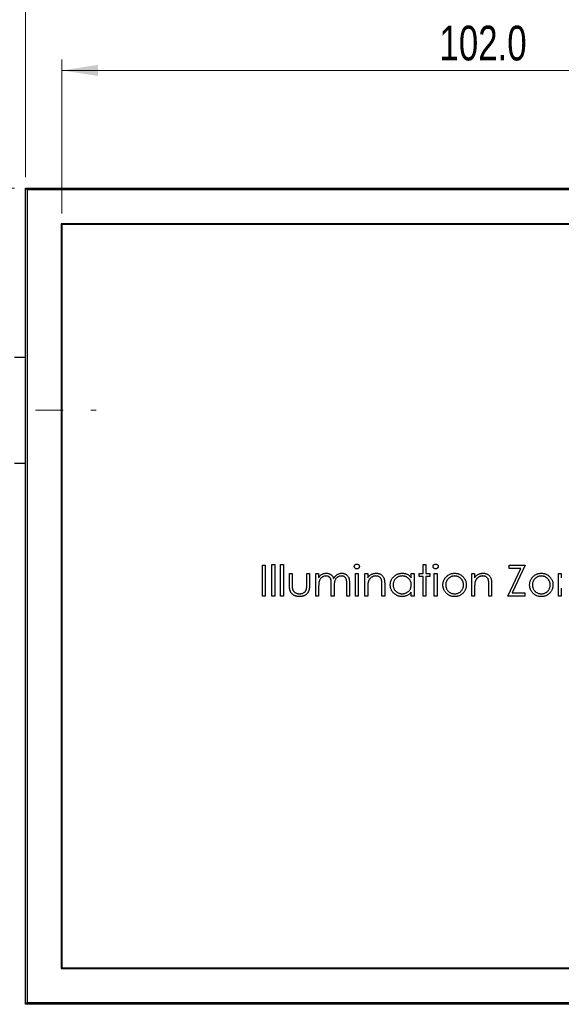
# Model space of a CAD drawing. Header units: millimetres. Extents: x 15 to 415, y 5 to 292.
# Tile 3 of 10: x 88 to 138, y 156 to 246. Entities that reach past the tile are written whole.
import ezdxf

# ---------------------------------------------------------------- set-up
doc = ezdxf.new("R2010")
doc.units = ezdxf.units.MM
doc.linetypes.add('CENTERX2', pattern=[20.32, 12.7, -2.54, 2.54, -2.54])
doc.styles.add('SLDTEXTSTYLE0', font='TXT', dxfattribs={"width": 0.75})
doc.dimstyles.new('SLDDIMSTYLE0', dxfattribs={"dimtxt": 3.175, "dimasz": 3.302, "dimexe": 0, "dimexo": 0.0625, "dimgap": 0.79375, "dimtad": 1, "dimdec": 1, "dimlfac": 1.5, "dimrnd": 1e-09, "dimzin": 4, "dimdsep": 46, "dimtxsty": 'SLDTEXTSTYLE0', "dimsah": 1, "dimcen": 0.09, "dimadec": 0, "dimazin": 1, "dimtfac": 1, "dimtdec": 1, "dimtofl": 0, "dimtmove": 0, "dimatfit": 3, "dimfxl": 1, "dimfrac": 2, "dimtolj": 1, "dimtzin": 12, "dimarcsym": 0})
doc.dimstyles.new('SLDDIMSTYLE1', dxfattribs={"dimtxt": 3.175, "dimasz": 3.302, "dimexe": 0, "dimexo": 0.0625, "dimgap": 0.79375, "dimtad": 1, "dimdec": 1, "dimlfac": 1.5, "dimrnd": 1e-09, "dimzin": 12, "dimdsep": 46, "dimtxsty": 'SLDTEXTSTYLE0', "dimsah": 1, "dimcen": 0.09, "dimadec": 0, "dimazin": 3, "dimtfac": 1, "dimtdec": 1, "dimtmove": 0, "dimatfit": 0, "dimfxl": 1, "dimfrac": 2, "dimtolj": 1, "dimtzin": 12, "dimarcsym": 0})

# ---------------------------------------------------------------- blocks, each defined once
blk = doc.blocks.new('_D_1')
at = {"color": 7, "linetype": 'Continuous', "lineweight": 0}
for p, q in [((92.104, 228.5), (92.104, 242.589)), ((160.104, 228.5), (160.104, 242.589)), ((160.104, 241.589), (92.104, 241.589))]:
    blk.add_line(p, q, dxfattribs=at)
at = {"color": 7, "linetype": 'Continuous', "lineweight": 18}
for points in [[(92.104, 241.589), (95.406, 241.081), (95.406, 242.097)], [(160.104, 241.589), (156.802, 242.097), (156.802, 241.081)]]:
    blk.add_solid(points, dxfattribs=at)
at = {"color": 7, "linetype": 'Continuous', "lineweight": 18, "insert": (126.619, 245.681), "char_height": 3.175, "attachment_point": 1, "style": 'SLDTEXTSTYLE0'}
blk.add_mtext('102.0', dxfattribs=at)
blk = doc.blocks.new('_D_2')
at = {"color": 7, "linetype": 'Continuous', "lineweight": 0}
for p, q in [((88.77, 231.834), (88.77, 253.167)), ((163.437, 231.834), (163.437, 253.167)), ((88.77, 252.167), (163.437, 252.167))]:
    blk.add_line(p, q, dxfattribs=at)
at = {"color": 7, "linetype": 'Continuous', "lineweight": 18}
for points in [[(88.77, 252.167), (92.072, 251.659), (92.072, 252.675)], [(163.437, 252.167), (160.135, 252.675), (160.135, 251.659)]]:
    blk.add_solid(points, dxfattribs=at)
at = {"color": 7, "linetype": 'Continuous', "lineweight": 18, "insert": (126.619, 256.26), "char_height": 3.175, "attachment_point": 1, "style": 'SLDTEXTSTYLE0'}
blk.add_mtext('112.0', dxfattribs=at)
blk = doc.blocks.new('_D_4')
at = {"color": 7, "linetype": 'Continuous', "lineweight": 0}
for p, q in [((66.77, 230.834), (66.77, 237.184)), ((87.77, 230.834), (65.77, 230.834)), ((66.77, 210.5), (66.77, 230.834)), ((83.437, 210.5), (65.77, 210.5)), ((66.77, 210.5), (66.77, 204.15))]:
    blk.add_line(p, q, dxfattribs=at)
at = {"color": 7, "linetype": 'Continuous', "lineweight": 18}
for points in [[(66.77, 230.834), (67.278, 234.136), (66.262, 234.136)], [(66.77, 210.5), (66.262, 207.198), (67.278, 207.198)]]:
    blk.add_solid(points, dxfattribs=at)
at = {"color": 7, "linetype": 'Continuous', "lineweight": 18, "insert": (62.677, 214.764), "char_height": 3.175, "attachment_point": 1, "rotation": 90, "style": 'SLDTEXTSTYLE0'}
blk.add_mtext('30.5', dxfattribs=at)

msp = doc.modelspace()

# ---------------------------------------------------------------- linework, layer by layer
at = {"color": 7, "linetype": 'Continuous', "lineweight": 25}
for p, q in [((88.9369, 230.6669), (88.7703, 230.8335)), ((88.7703, 230.8335), (163.4369, 230.8335)), ((88.7703, 156.1669), (88.7703, 230.8335)), ((163.2703, 230.6669), (88.9369, 230.6669)), ((88.9369, 230.6669), (88.9369, 156.3335)), ((160.1703, 227.5669), (92.0369, 227.5669)), ((92.0369, 227.5669), (92.0369, 159.4335)), ((92.1036, 227.5002), (92.1036, 159.5002)), ((160.1036, 227.5002), (92.1036, 227.5002)), ((88.7703, 215.3335), (87.7703, 215.3335)), ((87.7703, 205.6669), (88.7703, 205.6669)), ((111.305, 196.3948), (111.5583, 196.3948)), ((111.305, 193.5002), (111.305, 196.3948)), ((111.5583, 196.3948), (111.5583, 193.5002)), ((112.101, 196.3948), (112.3543, 196.3948)), ((112.101, 193.5002), (112.101, 196.3948)), ((112.3543, 196.3948), (112.3543, 193.5002)), ((125.1267, 196.3948), (125.3799, 196.3948)), ((125.1267, 195.5626), (125.1267, 196.3948)), ((125.3799, 196.3948), (125.3799, 195.5626)), ((110.4366, 196.3224), (110.6899, 196.3224)), ((110.4366, 193.5002), (110.4366, 196.3224)), ((110.6899, 196.3224), (110.6899, 193.5002)), ((112.897, 195.5626), (113.1503, 195.5626)), ((112.897, 194.5772), (112.897, 195.5626)), ((113.1503, 195.5626), (113.1503, 194.606)), ((114.4891, 195.5626), (114.7423, 195.5626)), ((114.4891, 194.606), (114.4891, 195.5626)), ((114.7423, 195.5626), (114.7423, 194.5585)), ((115.3212, 195.5626), (115.5745, 195.5626)), ((115.3212, 193.5002), (115.3212, 195.5626)), ((115.5745, 195.5626), (115.5745, 195.2042)), ((118.9395, 195.5626), (119.1928, 195.5626)), ((118.9395, 193.5002), (118.9395, 195.5626)), ((119.1928, 195.5626), (119.1928, 193.5002)), ((119.8079, 195.5626), (120.0611, 195.5626)), ((119.8079, 193.5002), (119.8079, 195.5626)), ((120.0611, 195.5626), (120.0611, 195.1906)), ((124.0412, 195.5626), (124.2945, 195.5626)), ((124.0412, 195.181), (124.0412, 195.5626)), ((124.2945, 195.5626), (124.2945, 193.5002)), ((124.7648, 195.3093), (124.7648, 195.5626)), ((124.7648, 195.5626), (125.1267, 195.5626)), ((125.3799, 195.5626), (125.7418, 195.5626)), ((125.7418, 195.5626), (125.7418, 195.3093)), ((126.1398, 195.5626), (126.393, 195.5626)), ((126.1398, 193.5002), (126.1398, 195.5626)), ((126.393, 195.5626), (126.393, 193.5002)), ((129.5771, 195.5626), (129.8304, 195.5626)), ((129.5771, 193.5002), (129.5771, 195.5626)), ((129.8304, 195.5626), (129.8304, 195.1906)), ((132.8697, 193.5002), (134.0535, 196.033)), ((132.9782, 196.3224), (134.4617, 196.3224)), ((132.9782, 196.033), (132.9782, 196.3224)), ((134.0535, 196.033), (132.9782, 196.033)), ((134.4617, 196.3224), (133.2779, 193.7897)), ((137.501, 195.5626), (137.7543, 195.5626)), ((137.501, 193.5002), (137.501, 195.5626)), ((137.7543, 195.5626), (137.7543, 195.1906)), ((116.7324, 193.5002), (116.7324, 194.5489)), ((118.1435, 193.5002), (118.1435, 194.6185)), ((118.3967, 194.6173), (118.3967, 193.5002)), ((121.617, 194.5535), (121.617, 193.5002)), ((125.1267, 195.3093), (124.7648, 195.3093)), ((125.1267, 193.5002), (125.1267, 195.3093)), ((125.3799, 195.3093), (125.3799, 193.5002)), ((125.7418, 195.3093), (125.3799, 195.3093)), ((131.3862, 194.5535), (131.3862, 193.5002)), ((115.5745, 194.368), (115.5745, 193.5002)), ((116.9856, 194.3024), (116.9856, 193.5002)), ((120.0611, 194.2459), (120.0611, 193.5002)), ((121.3637, 193.5002), (121.3637, 194.4704)), ((124.0412, 193.5002), (124.0412, 193.8569)), ((129.8304, 194.2459), (129.8304, 193.5002)), ((131.1329, 193.5002), (131.1329, 194.4704)), ((133.2779, 193.7897), (134.4255, 193.7897)), ((134.4255, 193.7897), (134.4255, 193.5002)), ((137.7543, 194.2459), (137.7543, 193.5002)), ((110.6899, 193.5002), (110.4366, 193.5002)), ((111.5583, 193.5002), (111.305, 193.5002)), ((112.3543, 193.5002), (112.101, 193.5002)), ((115.5745, 193.5002), (115.3212, 193.5002)), ((116.9856, 193.5002), (116.7324, 193.5002)), ((118.3967, 193.5002), (118.1435, 193.5002)), ((119.1928, 193.5002), (118.9395, 193.5002)), ((120.0611, 193.5002), (119.8079, 193.5002)), ((121.617, 193.5002), (121.3637, 193.5002)), ((124.2945, 193.5002), (124.0412, 193.5002)), ((125.3799, 193.5002), (125.1267, 193.5002)), ((126.393, 193.5002), (126.1398, 193.5002)), ((129.8304, 193.5002), (129.5771, 193.5002)), ((131.3862, 193.5002), (131.1329, 193.5002)), ((134.4255, 193.5002), (132.8697, 193.5002)), ((137.7543, 193.5002), (137.501, 193.5002)), ((92.0369, 159.4335), (160.1703, 159.4335)), ((92.1036, 159.5002), (160.1036, 159.5002)), ((88.9369, 156.3335), (88.7703, 156.1669)), ((163.4369, 156.1669), (88.7703, 156.1669)), ((88.9369, 156.3335), (163.2703, 156.3335))]:
    msp.add_line(p, q, dxfattribs=at)
at = {"color": 7, "linetype": 'CENTERX2', "lineweight": 18}
msp.add_line((74.4352, 210.5002), (95.2354, 210.5002), dxfattribs=at)
at = {"color": 7, "linetype": 'Continuous', "lineweight": 25}
for points, knots in [([(118.8309, 196.2128), (118.8318, 196.2274), (118.8335, 196.2561), (118.8473, 196.2973), (118.869, 196.3352), (118.8992, 196.3683), (118.9352, 196.3959), (118.9754, 196.4164), (119.0192, 196.4289), (119.0495, 196.4303), (119.065, 196.431)], [0, 0, 0, 0, 0.1232899, 0.2421491, 0.3634375, 0.4897454, 0.6181148, 0.7448938, 0.8689323, 1, 1, 1, 1]), ([(119.065, 196.431), (119.0807, 196.4303), (119.1115, 196.4288), (119.156, 196.4166), (119.1965, 196.3959), (119.2325, 196.3681), (119.2633, 196.3354), (119.2849, 196.2973), (119.2988, 196.2561), (119.3005, 196.2274), (119.3013, 196.2128)], [0, 0, 0, 0, 0.1318993, 0.2582841, 0.3843411, 0.5119796, 0.638632, 0.7592298, 0.8774122, 1, 1, 1, 1]), ([(126.0312, 196.2128), (126.0321, 196.2274), (126.0338, 196.2561), (126.0476, 196.2973), (126.0693, 196.3352), (126.0995, 196.3683), (126.1355, 196.3959), (126.1757, 196.4164), (126.2195, 196.4289), (126.2497, 196.4303), (126.2653, 196.431)], [0, 0, 0, 0, 0.1232899, 0.2421491, 0.3634375, 0.4897454, 0.6181148, 0.7448938, 0.8689323, 1, 1, 1, 1]), ([(126.2653, 196.431), (126.281, 196.4303), (126.3118, 196.4288), (126.3563, 196.4166), (126.3968, 196.3959), (126.4327, 196.3681), (126.4636, 196.3354), (126.4852, 196.2973), (126.4991, 196.2561), (126.5007, 196.2274), (126.5016, 196.2128)], [0, 0, 0, 0, 0.1318993, 0.2582841, 0.3843411, 0.5119796, 0.638632, 0.7592298, 0.8774122, 1, 1, 1, 1]), ([(115.5745, 195.2042), (115.5973, 195.2355), (115.641, 195.2956), (115.7127, 195.3748), (115.7843, 195.442), (115.8358, 195.4773), (115.8606, 195.4942)], [0, 0, 0, 0, 0.2835948, 0.5433948, 0.7806456, 1, 1, 1, 1]), ([(115.8606, 195.4942), (115.8943, 195.5103), (115.9613, 195.5423), (116.0672, 195.5748), (116.1757, 195.5947), (116.2489, 195.5974), (116.2857, 195.5988)], [0, 0, 0, 0, 0.2537341, 0.5030351, 0.7500136, 1, 1, 1, 1]), ([(116.2857, 195.5988), (116.3106, 195.5979), (116.3599, 195.5963), (116.433, 195.5854), (116.5038, 195.5667), (116.5721, 195.5405), (116.6363, 195.5089), (116.6953, 195.4718), (116.7482, 195.4301), (116.7951, 195.3819), (116.8372, 195.326), (116.876, 195.2608), (116.9118, 195.1849), (116.9317, 195.1297), (116.9421, 195.1007)], [0, 0, 0, 0, 0.08415202, 0.16653232, 0.24883633, 0.33124615, 0.41295711, 0.49049428, 0.56615579, 0.63998733, 0.71676549, 0.8021439, 0.8958332, 1, 1, 1, 1]), ([(116.9421, 195.1007), (116.9532, 195.1207), (116.9749, 195.1599), (117.0114, 195.2154), (117.0497, 195.2673), (117.0901, 195.3157), (117.1323, 195.3603), (117.1767, 195.4013), (117.223, 195.4388), (117.2874, 195.4826), (117.3711, 195.5291), (117.4766, 195.5695), (117.5864, 195.5944), (117.6609, 195.5973), (117.6985, 195.5988)], [0, 0, 0, 0, 0.07176606, 0.14122554, 0.20911585, 0.27483965, 0.33948293, 0.40247627, 0.46494189, 0.52683264, 0.64741482, 0.76556151, 0.88161509, 1, 1, 1, 1]), ([(117.6985, 195.5988), (117.7331, 195.5975), (117.8008, 195.5949), (117.8993, 195.5749), (117.9912, 195.5405), (118.0762, 195.4935), (118.153, 195.4345), (118.2197, 195.3643), (118.2759, 195.2834), (118.3127, 195.2073), (118.3376, 195.1401), (118.353, 195.0828), (118.3666, 195.0198), (118.3778, 194.951), (118.3861, 194.876), (118.3922, 194.7951), (118.3963, 194.7082), (118.3966, 194.6483), (118.3967, 194.6173)], [0, 0, 0, 0, 0.0756043, 0.147965, 0.218797, 0.2894704, 0.3597242, 0.4297077, 0.5004965, 0.574429, 0.6139473, 0.6571553, 0.7039728, 0.754939, 0.8097066, 0.868833, 0.9323855, 1, 1, 1, 1]), ([(119.065, 195.9968), (119.0495, 195.9975), (119.0192, 195.9989), (118.9754, 196.0114), (118.9352, 196.0319), (118.8992, 196.0595), (118.8692, 196.0925), (118.8473, 196.1299), (118.8335, 196.1704), (118.8318, 196.1985), (118.8309, 196.2128)], [0, 0, 0, 0, 0.1318668, 0.2566614, 0.3842132, 0.5133652, 0.6404432, 0.761085, 0.8791455, 1, 1, 1, 1]), ([(119.3013, 196.2128), (119.3004, 196.1985), (119.2987, 196.1704), (119.2849, 196.1299), (119.2631, 196.0923), (119.2325, 196.0597), (119.1965, 196.0319), (119.156, 196.0112), (119.1115, 195.9989), (119.0807, 195.9975), (119.065, 195.9968)], [0, 0, 0, 0, 0.1201621, 0.2375463, 0.3574971, 0.4849171, 0.6133293, 0.7401504, 0.8673013, 1, 1, 1, 1]), ([(120.0611, 195.1906), (120.0882, 195.2243), (120.1407, 195.2898), (120.2281, 195.3759), (120.3204, 195.4468), (120.4172, 195.5033), (120.5185, 195.5459), (120.6237, 195.5767), (120.7334, 195.5952), (120.8081, 195.5976), (120.8458, 195.5988)], [0, 0, 0, 0, 0.14097597, 0.27356878, 0.39898831, 0.51992978, 0.63811002, 0.7565889, 0.87685975, 1, 1, 1, 1]), ([(120.8458, 195.5988), (120.884, 195.5974), (120.9587, 195.5946), (121.0675, 195.5728), (121.169, 195.5356), (121.2631, 195.4847), (121.3478, 195.4213), (121.4223, 195.3474), (121.4839, 195.2625), (121.5251, 195.1837), (121.5523, 195.1138), (121.5695, 195.0539), (121.584, 194.9872), (121.5966, 194.9139), (121.6051, 194.8334), (121.6119, 194.7461), (121.6167, 194.6521), (121.6169, 194.587), (121.617, 194.5535)], [0, 0, 0, 0, 0.0772404, 0.1511781, 0.223488, 0.2955426, 0.3669763, 0.4371305, 0.5070436, 0.5785597, 0.6166135, 0.6587562, 0.7044912, 0.7548031, 0.8093316, 0.8682745, 0.9320729, 1, 1, 1, 1]), ([(122.1235, 194.5371), (122.1245, 194.5729), (122.1265, 194.6438), (122.1414, 194.748), (122.1664, 194.8484), (122.2016, 194.9447), (122.2466, 195.0369), (122.3014, 195.1251), (122.3659, 195.2096), (122.4403, 195.2883), (122.5208, 195.3611), (122.6071, 195.4243), (122.6967, 195.4789), (122.7913, 195.5222), (122.8893, 195.5572), (122.9917, 195.5814), (123.098, 195.5957), (123.1701, 195.5977), (123.2067, 195.5988)], [0, 0, 0, 0, 0.0637745, 0.1260788, 0.1869041, 0.2475739, 0.3080034, 0.3691319, 0.4320332, 0.4967908, 0.5616108, 0.6249139, 0.6867263, 0.7480788, 0.8095823, 0.8716307, 0.9348858, 1, 1, 1, 1]), ([(123.2067, 195.5988), (123.2488, 195.5976), (123.3314, 195.5954), (123.4521, 195.5764), (123.5663, 195.5445), (123.6749, 195.501), (123.7774, 195.4432), (123.873, 195.3703), (123.9626, 195.2828), (124.0145, 195.2156), (124.0412, 195.181)], [0, 0, 0, 0, 0.1298621, 0.2546535, 0.3760146, 0.4952553, 0.6147977, 0.7381056, 0.8651963, 1, 1, 1, 1]), ([(126.2653, 195.9968), (126.2497, 195.9975), (126.2195, 195.9989), (126.1757, 196.0114), (126.1355, 196.0319), (126.0995, 196.0595), (126.0694, 196.0925), (126.0476, 196.1299), (126.0338, 196.1704), (126.0321, 196.1985), (126.0312, 196.2128)], [0, 0, 0, 0, 0.1318668, 0.2566614, 0.3842132, 0.5133652, 0.6404432, 0.761085, 0.8791455, 1, 1, 1, 1]), ([(126.5016, 196.2128), (126.5007, 196.1985), (126.499, 196.1704), (126.4852, 196.1299), (126.4634, 196.0923), (126.4328, 196.0597), (126.3968, 196.0319), (126.3563, 196.0112), (126.3118, 195.9989), (126.281, 195.9975), (126.2653, 195.9968)], [0, 0, 0, 0, 0.1201621, 0.2375463, 0.3574971, 0.4849171, 0.6133293, 0.7401504, 0.8673013, 1, 1, 1, 1]), ([(127.2185, 195.2573), (127.2446, 195.2847), (127.2961, 195.3386), (127.3826, 195.4076), (127.4733, 195.4672), (127.5699, 195.5151), (127.6712, 195.5529), (127.7778, 195.5791), (127.8893, 195.5963), (127.9656, 195.5979), (128.0043, 195.5988)], [0, 0, 0, 0, 0.1284975, 0.252713, 0.3748191, 0.4964364, 0.6179106, 0.7412876, 0.8687004, 1, 1, 1, 1]), ([(128.0043, 195.5988), (128.043, 195.598), (128.1189, 195.5963), (128.23, 195.5791), (128.3361, 195.5527), (128.4375, 195.5162), (128.533, 195.4672), (128.6239, 195.4089), (128.71, 195.3397), (128.7617, 195.2862), (128.7879, 195.259)], [0, 0, 0, 0, 0.1317514, 0.2583324, 0.382134, 0.5038044, 0.624693, 0.7468706, 0.8715135, 1, 1, 1, 1]), ([(129.8304, 195.1906), (129.8574, 195.2243), (129.9099, 195.2898), (129.9973, 195.3759), (130.0896, 195.4468), (130.1864, 195.5033), (130.2877, 195.5459), (130.3929, 195.5767), (130.5027, 195.5952), (130.5773, 195.5976), (130.6151, 195.5988)], [0, 0, 0, 0, 0.14097597, 0.27356878, 0.39898831, 0.51992978, 0.63811002, 0.7565889, 0.87685975, 1, 1, 1, 1]), ([(130.6151, 195.5988), (130.6532, 195.5974), (130.7279, 195.5946), (130.8367, 195.5728), (130.9383, 195.5356), (131.0323, 195.4847), (131.1171, 195.4213), (131.1915, 195.3474), (131.2531, 195.2625), (131.2944, 195.1837), (131.3216, 195.1138), (131.3387, 195.0539), (131.3532, 194.9872), (131.3658, 194.9139), (131.3744, 194.8334), (131.3811, 194.7461), (131.3859, 194.6521), (131.3861, 194.587), (131.3862, 194.5535)], [0, 0, 0, 0, 0.0772404, 0.1511781, 0.223488, 0.2955426, 0.3669763, 0.4371305, 0.5070436, 0.5785597, 0.6166135, 0.6587562, 0.7044912, 0.7548031, 0.8093316, 0.8682745, 0.9320729, 1, 1, 1, 1]), ([(135.1424, 195.2573), (135.1685, 195.2847), (135.22, 195.3386), (135.3066, 195.4076), (135.3973, 195.4672), (135.4938, 195.5151), (135.5952, 195.5529), (135.7018, 195.5791), (135.8133, 195.5963), (135.8895, 195.5979), (135.9282, 195.5988)], [0, 0, 0, 0, 0.1284975, 0.252713, 0.3748191, 0.4964364, 0.6179106, 0.7412876, 0.8687004, 1, 1, 1, 1]), ([(135.9282, 195.5988), (135.9669, 195.598), (136.0428, 195.5963), (136.1539, 195.5791), (136.26, 195.5527), (136.3614, 195.5162), (136.4569, 195.4672), (136.5478, 195.4089), (136.634, 195.3397), (136.6856, 195.2862), (136.7118, 195.259)], [0, 0, 0, 0, 0.1317514, 0.2583324, 0.382134, 0.5038044, 0.624693, 0.7468706, 0.8715135, 1, 1, 1, 1]), ([(113.8214, 193.464), (113.7963, 193.4643), (113.747, 193.4648), (113.6747, 193.4706), (113.6054, 193.4801), (113.5394, 193.4937), (113.4765, 193.5107), (113.4165, 193.5308), (113.3602, 193.5559), (113.3069, 193.5841), (113.2569, 193.616), (113.21, 193.651), (113.1664, 193.689), (113.1259, 193.7298), (113.0892, 193.774), (113.0558, 193.8212), (113.0252, 193.871), (112.9975, 193.9242), (112.9737, 193.9827), (112.9527, 194.0475), (112.9355, 194.1192), (112.9215, 194.1977), (112.9103, 194.2828), (112.9025, 194.3749), (112.8981, 194.4737), (112.8974, 194.542), (112.897, 194.5772)], [0, 0, 0, 0, 0.04515168, 0.08872725, 0.13053411, 0.17107075, 0.21009584, 0.24776924, 0.28484936, 0.3209855, 0.35638738, 0.39154928, 0.42619136, 0.46051106, 0.49497144, 0.52953363, 0.56457575, 0.60009619, 0.63753495, 0.67821342, 0.72258274, 0.7701823, 0.82187928, 0.87706701, 0.93652404, 1, 1, 1, 1]), ([(113.1503, 194.606), (113.1504, 194.578), (113.1506, 194.5242), (113.1521, 194.4469), (113.1556, 194.3765), (113.16, 194.3127), (113.1656, 194.2558), (113.1723, 194.2058), (113.1797, 194.1622), (113.187, 194.136), (113.1904, 194.1238)], [0, 0, 0, 0, 0.1736166, 0.3321204, 0.4779363, 0.6099318, 0.7270315, 0.8316714, 0.9217155, 1, 1, 1, 1]), ([(114.7423, 194.5585), (114.742, 194.5244), (114.7413, 194.4582), (114.7368, 194.3621), (114.7292, 194.2724), (114.7177, 194.1893), (114.7041, 194.1127), (114.6865, 194.0426), (114.6656, 193.9792), (114.6419, 193.9214), (114.614, 193.8689), (114.5843, 193.8191), (114.55, 193.7732), (114.5139, 193.729), (114.4738, 193.6886), (114.4303, 193.651), (114.3842, 193.6158), (114.3343, 193.5843), (114.2814, 193.5559), (114.2255, 193.5307), (114.1659, 193.5108), (114.1032, 193.4936), (114.0373, 193.4801), (113.9682, 193.4706), (113.8959, 193.4648), (113.8466, 193.4643), (113.8214, 193.464)], [0, 0, 0, 0, 0.06221, 0.120696, 0.1755485, 0.2261906, 0.2737107, 0.3173021, 0.3578373, 0.3954278, 0.4310885, 0.4660975, 0.5010152, 0.5354236, 0.5701735, 0.6047651, 0.640093, 0.6759387, 0.7122248, 0.7494555, 0.7876011, 0.8267838, 0.8678286, 0.9101595, 0.9539387, 1, 1, 1, 1]), ([(114.4472, 194.1034), (114.4506, 194.1147), (114.4581, 194.1396), (114.4661, 194.1818), (114.4733, 194.2322), (114.4795, 194.291), (114.4839, 194.3582), (114.4863, 194.4336), (114.489, 194.5171), (114.489, 194.5755), (114.4891, 194.606)], [0, 0, 0, 0, 0.0696928, 0.1540737, 0.2545915, 0.3714654, 0.5047546, 0.6534943, 0.8189527, 1, 1, 1, 1]), ([(116.2416, 195.3455), (116.211, 195.3443), (116.1499, 195.3418), (116.0601, 195.3197), (115.9735, 195.285), (115.8913, 195.2369), (115.8157, 195.1773), (115.7496, 195.1072), (115.694, 195.0275), (115.6571, 194.9532), (115.6333, 194.8874), (115.6175, 194.8315), (115.604, 194.7694), (115.5939, 194.701), (115.5841, 194.6266), (115.5794, 194.546), (115.5749, 194.4591), (115.5746, 194.3991), (115.5745, 194.368)], [0, 0, 0, 0, 0.0686771, 0.136871, 0.2061144, 0.2775382, 0.349772, 0.4212508, 0.4929108, 0.5670266, 0.6066142, 0.649704, 0.6973032, 0.7490857, 0.8048806, 0.865485, 0.9302371, 1, 1, 1, 1]), ([(116.7324, 194.5489), (116.7323, 194.5785), (116.7322, 194.6354), (116.73, 194.7171), (116.7259, 194.7913), (116.7212, 194.8581), (116.7143, 194.9173), (116.7066, 194.9692), (116.6974, 195.0138), (116.6823, 195.0626), (116.6591, 195.1164), (116.6219, 195.1738), (116.5754, 195.224), (116.521, 195.2668), (116.4597, 195.3023), (116.392, 195.3278), (116.3184, 195.3426), (116.2677, 195.3445), (116.2416, 195.3455)], [0, 0, 0, 0, 0.0825297, 0.1587789, 0.2277381, 0.2899457, 0.3454988, 0.3938963, 0.4363738, 0.4721223, 0.5363836, 0.5990779, 0.6619482, 0.7263105, 0.7917711, 0.8586473, 0.9273053, 1, 1, 1, 1]), ([(117.6544, 195.3455), (117.6225, 195.3444), (117.5592, 195.3421), (117.467, 195.3191), (117.3783, 195.2843), (117.2959, 195.234), (117.22, 195.1737), (117.1548, 195.1019), (117.1009, 195.0208), (117.0644, 194.9457), (117.0414, 194.8782), (117.0261, 194.8193), (117.0143, 194.7523), (117.0032, 194.6777), (116.996, 194.595), (116.9894, 194.5046), (116.9863, 194.4061), (116.9859, 194.3379), (116.9856, 194.3024)], [0, 0, 0, 0, 0.0681582, 0.1347066, 0.201865, 0.2707883, 0.3400243, 0.4080827, 0.4768132, 0.5473461, 0.5856398, 0.628865, 0.6771532, 0.7308028, 0.7898066, 0.854325, 0.9243651, 1, 1, 1, 1]), ([(118.1435, 194.6185), (118.1434, 194.6449), (118.1433, 194.6956), (118.1411, 194.7683), (118.137, 194.8347), (118.1322, 194.8945), (118.1256, 194.9479), (118.117, 194.9948), (118.1079, 195.0356), (118.0928, 195.0808), (118.0687, 195.1307), (118.0319, 195.1845), (117.9855, 195.2314), (117.932, 195.272), (117.8711, 195.3051), (117.804, 195.3287), (117.731, 195.3433), (117.6805, 195.3448), (117.6544, 195.3455)], [0, 0, 0, 0, 0.078343, 0.1505633, 0.2161511, 0.2756798, 0.3287071, 0.3759044, 0.4173019, 0.4526927, 0.5172653, 0.5812166, 0.6453219, 0.7120245, 0.78013, 0.8502182, 0.9226485, 1, 1, 1, 1]), ([(120.1001, 194.7994), (120.097, 194.7855), (120.0901, 194.7552), (120.0826, 194.7055), (120.0758, 194.648), (120.0701, 194.5827), (120.0667, 194.5096), (120.0629, 194.4287), (120.0615, 194.3399), (120.0613, 194.2781), (120.0611, 194.2459)], [0, 0, 0, 0, 0.07699545, 0.16761508, 0.27105239, 0.3894595, 0.5208428, 0.66639876, 0.82609361, 1, 1, 1, 1]), ([(120.8017, 195.3455), (120.7814, 195.3451), (120.741, 195.3444), (120.6813, 195.3367), (120.6233, 195.3243), (120.5665, 195.3075), (120.512, 195.2843), (120.4582, 195.2581), (120.407, 195.2254), (120.3573, 195.189), (120.3111, 195.1486), (120.2681, 195.106), (120.2298, 195.0606), (120.195, 195.0132), (120.1651, 194.9631), (120.1389, 194.9108), (120.1167, 194.8562), (120.1057, 194.8183), (120.1001, 194.7994)], [0, 0, 0, 0, 0.0639861, 0.1266269, 0.1889844, 0.2502302, 0.3123512, 0.3745736, 0.4381475, 0.5029204, 0.5679741, 0.6307713, 0.6929346, 0.7543975, 0.8152184, 0.8761169, 0.9380146, 1, 1, 1, 1]), ([(121.3337, 194.9396), (121.3252, 194.9716), (121.3087, 195.0332), (121.2679, 195.1168), (121.2165, 195.188), (121.1537, 195.2462), (121.0801, 195.2915), (120.996, 195.3229), (120.9021, 195.3425), (120.8361, 195.3445), (120.8017, 195.3455)], [0, 0, 0, 0, 0.1355195, 0.2608332, 0.378476, 0.4931776, 0.609281, 0.729981, 0.8592613, 1, 1, 1, 1]), ([(121.3637, 194.4704), (121.3635, 194.4984), (121.3632, 194.5521), (121.3623, 194.629), (121.36, 194.6988), (121.3569, 194.7612), (121.3522, 194.8162), (121.3473, 194.864), (121.3414, 194.9044), (121.3361, 194.9287), (121.3337, 194.9396)], [0, 0, 0, 0, 0.17885, 0.3421096, 0.4898257, 0.6232544, 0.7400797, 0.8414827, 0.9289077, 1, 1, 1, 1]), ([(123.1988, 193.464), (123.1624, 193.465), (123.0906, 193.467), (122.9849, 193.4821), (122.8832, 193.5064), (122.7855, 193.5402), (122.6922, 193.585), (122.6026, 193.6387), (122.5173, 193.7025), (122.4374, 193.7756), (122.3638, 193.8549), (122.2993, 193.9396), (122.2454, 194.0291), (122.2004, 194.1224), (122.1657, 194.2202), (122.1416, 194.3222), (122.1265, 194.4283), (122.1245, 194.5005), (122.1235, 194.5371)], [0, 0, 0, 0, 0.06462, 0.1274335, 0.1890041, 0.2499301, 0.3106685, 0.372329, 0.4349391, 0.4995755, 0.5641912, 0.6267352, 0.6881093, 0.7492936, 0.8103305, 0.8719012, 0.9350459, 1, 1, 1, 1]), ([(123.2101, 195.3455), (123.1731, 195.3442), (123.1, 195.3416), (122.9927, 195.3213), (122.8901, 195.2875), (122.7926, 195.2413), (122.7017, 195.1833), (122.6205, 195.113), (122.5483, 195.0325), (122.4876, 194.9421), (122.4381, 194.8452), (122.4033, 194.7439), (122.3803, 194.64), (122.378, 194.5696), (122.3768, 194.5342)], [0, 0, 0, 0, 0.0859205, 0.1695934, 0.2524755, 0.3362445, 0.4195045, 0.5020359, 0.5847746, 0.6698465, 0.7541849, 0.8366582, 0.9180097, 1, 1, 1, 1]), ([(124.0412, 194.5269), (124.0404, 194.5554), (124.0389, 194.6115), (124.0273, 194.6938), (124.0087, 194.7726), (123.9827, 194.848), (123.9484, 194.9194), (123.9071, 194.9875), (123.858, 195.0519), (123.8019, 195.1117), (123.7404, 195.1663), (123.6755, 195.2149), (123.6061, 195.2549), (123.5336, 195.288), (123.4578, 195.3143), (123.3781, 195.3319), (123.2953, 195.344), (123.2388, 195.345), (123.2101, 195.3455)], [0, 0, 0, 0, 0.0656338, 0.1291881, 0.1912187, 0.2519128, 0.3125075, 0.3734944, 0.4351516, 0.4987415, 0.5620952, 0.6241866, 0.6854757, 0.7460968, 0.8076116, 0.8699666, 0.933951, 1, 1, 1, 1]), ([(126.9358, 194.5258), (126.9367, 194.5603), (126.9385, 194.6286), (126.9516, 194.7294), (126.9737, 194.8267), (127.0049, 194.9202), (127.0449, 195.0103), (127.0935, 195.0969), (127.1514, 195.1799), (127.1959, 195.2313), (127.2185, 195.2573)], [0, 0, 0, 0, 0.12891913, 0.25523772, 0.3786786, 0.50108789, 0.62271368, 0.74624079, 0.87158905, 1, 1, 1, 1]), ([(128.0032, 195.3455), (127.9758, 195.3447), (127.9218, 195.3432), (127.8422, 195.3315), (127.7657, 195.313), (127.692, 195.2867), (127.6213, 195.2528), (127.5536, 195.2111), (127.4888, 195.1622), (127.428, 195.1062), (127.3722, 195.045), (127.3234, 194.9798), (127.282, 194.9117), (127.2474, 194.8405), (127.2217, 194.7656), (127.203, 194.6878), (127.1913, 194.6069), (127.1898, 194.552), (127.1891, 194.5241)], [0, 0, 0, 0, 0.0638459, 0.12604363, 0.18716536, 0.24739929, 0.30838003, 0.36977962, 0.43258392, 0.49764079, 0.56240114, 0.6255571, 0.687332, 0.74831275, 0.80979104, 0.87176757, 0.93483619, 1, 1, 1, 1]), ([(128.8173, 194.5241), (128.8165, 194.552), (128.815, 194.6069), (128.8033, 194.6878), (128.7846, 194.7656), (128.7588, 194.8405), (128.7244, 194.9118), (128.6822, 194.9796), (128.6336, 195.0452), (128.5772, 195.106), (128.5164, 195.1622), (128.4516, 195.2111), (128.384, 195.2526), (128.3135, 195.287), (128.2398, 195.3128), (128.1633, 195.3316), (128.0842, 195.3431), (128.0303, 195.3447), (128.0032, 195.3455)], [0, 0, 0, 0, 0.0651848, 0.12827373, 0.19027022, 0.25176831, 0.31276869, 0.37479328, 0.43796959, 0.5030474, 0.56812521, 0.63094975, 0.69236911, 0.75297317, 0.81364107, 0.87435521, 0.93657297, 1, 1, 1, 1]), ([(128.7879, 195.259), (128.8104, 195.233), (128.8551, 195.1816), (128.9124, 195.0982), (128.9618, 195.0118), (129.0013, 194.9213), (129.0325, 194.8274), (129.0547, 194.7299), (129.0679, 194.629), (129.0696, 194.5605), (129.0705, 194.5258)], [0, 0, 0, 0, 0.1281573, 0.2538344, 0.3765056, 0.4985337, 0.6213677, 0.7445647, 0.8706338, 1, 1, 1, 1]), ([(129.8694, 194.7994), (129.8662, 194.7855), (129.8593, 194.7552), (129.8518, 194.7055), (129.845, 194.648), (129.8394, 194.5827), (129.8359, 194.5096), (129.8321, 194.4287), (129.8307, 194.3399), (129.8305, 194.2781), (129.8304, 194.2459)], [0, 0, 0, 0, 0.07699545, 0.16761508, 0.27105239, 0.3894595, 0.5208428, 0.66639876, 0.82609361, 1, 1, 1, 1]), ([(130.571, 195.3455), (130.5506, 195.3451), (130.5103, 195.3444), (130.4505, 195.3367), (130.3925, 195.3243), (130.3357, 195.3075), (130.2813, 195.2843), (130.2274, 195.2581), (130.1762, 195.2254), (130.1266, 195.189), (130.0803, 195.1486), (130.0373, 195.106), (129.999, 195.0606), (129.9643, 195.0132), (129.9343, 194.9631), (129.9081, 194.9108), (129.8859, 194.8562), (129.8749, 194.8183), (129.8694, 194.7994)], [0, 0, 0, 0, 0.0639861, 0.1266269, 0.1889844, 0.2502302, 0.3123512, 0.3745736, 0.4381475, 0.5029204, 0.5679741, 0.6307713, 0.6929346, 0.7543975, 0.8152184, 0.8761169, 0.9380146, 1, 1, 1, 1]), ([(131.103, 194.9396), (131.0944, 194.9716), (131.0779, 195.0332), (131.0372, 195.1168), (130.9857, 195.188), (130.9229, 195.2462), (130.8493, 195.2915), (130.7652, 195.3229), (130.6714, 195.3425), (130.6054, 195.3445), (130.571, 195.3455)], [0, 0, 0, 0, 0.1355195, 0.2608332, 0.378476, 0.4931776, 0.609281, 0.729981, 0.8592613, 1, 1, 1, 1]), ([(131.1329, 194.4704), (131.1328, 194.4984), (131.1325, 194.5521), (131.1315, 194.629), (131.1293, 194.6988), (131.1261, 194.7612), (131.1214, 194.8162), (131.1166, 194.864), (131.1106, 194.9044), (131.1053, 194.9287), (131.103, 194.9396)], [0, 0, 0, 0, 0.17885, 0.3421096, 0.4898257, 0.6232544, 0.7400797, 0.8414827, 0.9289077, 1, 1, 1, 1]), ([(134.8597, 194.5258), (134.8606, 194.5603), (134.8624, 194.6286), (134.8756, 194.7294), (134.8976, 194.8267), (134.9289, 194.9202), (134.9688, 195.0103), (135.0175, 195.0969), (135.0753, 195.1799), (135.1199, 195.2313), (135.1424, 195.2573)], [0, 0, 0, 0, 0.12891913, 0.25523772, 0.3786786, 0.50108789, 0.62271368, 0.74624079, 0.87158905, 1, 1, 1, 1]), ([(135.9271, 195.3455), (135.8997, 195.3447), (135.8457, 195.3432), (135.7662, 195.3315), (135.6896, 195.313), (135.6159, 195.2867), (135.5452, 195.2528), (135.4776, 195.2111), (135.4127, 195.1622), (135.3519, 195.1062), (135.2961, 195.045), (135.2474, 194.9798), (135.2059, 194.9117), (135.1714, 194.8405), (135.1456, 194.7656), (135.1269, 194.6878), (135.1153, 194.6069), (135.1138, 194.552), (135.113, 194.5241)], [0, 0, 0, 0, 0.0638459, 0.12604363, 0.18716536, 0.24739929, 0.30838003, 0.36977962, 0.43258392, 0.49764079, 0.56240114, 0.6255571, 0.687332, 0.74831275, 0.80979104, 0.87176757, 0.93483619, 1, 1, 1, 1]), ([(136.7412, 194.5241), (136.7404, 194.552), (136.7389, 194.6069), (136.7272, 194.6878), (136.7086, 194.7656), (136.6828, 194.8405), (136.6484, 194.9118), (136.6061, 194.9796), (136.5575, 195.0452), (136.5011, 195.106), (136.4404, 195.1622), (136.3755, 195.2111), (136.3079, 195.2526), (136.2375, 195.287), (136.1637, 195.3128), (136.0873, 195.3316), (136.0081, 195.3431), (135.9543, 195.3447), (135.9271, 195.3455)], [0, 0, 0, 0, 0.0651848, 0.12827373, 0.19027022, 0.25176831, 0.31276869, 0.37479328, 0.43796959, 0.5030474, 0.56812521, 0.63094975, 0.69236911, 0.75297317, 0.81364107, 0.87435521, 0.93657297, 1, 1, 1, 1]), ([(136.7118, 195.259), (136.7344, 195.233), (136.779, 195.1816), (136.8364, 195.0982), (136.8857, 195.0118), (136.9253, 194.9213), (136.9565, 194.8274), (136.9786, 194.7299), (136.9918, 194.629), (136.9936, 194.5605), (136.9945, 194.5258)], [0, 0, 0, 0, 0.1281573, 0.2538344, 0.3765056, 0.4985337, 0.6213677, 0.7445647, 0.8706338, 1, 1, 1, 1]), ([(113.1904, 194.1238), (113.1959, 194.1085), (113.2067, 194.0781), (113.2263, 194.0342), (113.2505, 193.9936), (113.277, 193.9547), (113.3075, 193.9185), (113.3418, 193.8853), (113.3785, 193.8537), (113.4332, 193.8163), (113.5079, 193.7762), (113.606, 193.7416), (113.7123, 193.7209), (113.7859, 193.7185), (113.8236, 193.7173)], [0, 0, 0, 0, 0.0604867, 0.1197159, 0.1780862, 0.2359713, 0.2946098, 0.353536, 0.4131613, 0.4745453, 0.5992335, 0.7270292, 0.8596954, 1, 1, 1, 1]), ([(113.8236, 193.7173), (113.8614, 193.7186), (113.9345, 193.721), (114.0397, 193.741), (114.1359, 193.7744), (114.222, 193.821), (114.2978, 193.878), (114.3609, 193.945), (114.413, 194.0197), (114.4358, 194.0754), (114.4472, 194.1034)], [0, 0, 0, 0, 0.1446324, 0.279837, 0.4083713, 0.5330429, 0.6535963, 0.7700157, 0.8843395, 1, 1, 1, 1]), ([(122.3768, 194.5342), (122.3783, 194.4991), (122.3813, 194.4289), (122.4029, 194.3249), (122.4391, 194.2236), (122.4885, 194.1258), (122.5503, 194.035), (122.622, 193.953), (122.7042, 193.8825), (122.7952, 193.8234), (122.8925, 193.7757), (122.9948, 193.7425), (123.1001, 193.7211), (123.1718, 193.7186), (123.2079, 193.7173)], [0, 0, 0, 0, 0.0815893, 0.1628589, 0.2454837, 0.3308071, 0.4164934, 0.4998932, 0.5830482, 0.6671579, 0.7513119, 0.8337848, 0.9162565, 1, 1, 1, 1]), ([(124.0412, 193.8569), (124.0126, 193.8247), (123.9569, 193.7617), (123.8638, 193.6793), (123.7651, 193.6113), (123.6614, 193.5563), (123.5526, 193.5151), (123.439, 193.4857), (123.3206, 193.4669), (123.2398, 193.465), (123.1988, 193.464)], [0, 0, 0, 0, 0.1342984, 0.262085, 0.3862699, 0.5071646, 0.6273002, 0.7481449, 0.8723702, 1, 1, 1, 1]), ([(123.2079, 193.7173), (123.2445, 193.7186), (123.3174, 193.7213), (123.425, 193.7417), (123.5294, 193.7754), (123.6292, 193.8221), (123.7222, 193.8799), (123.8057, 193.9477), (123.8762, 194.0264), (123.9361, 194.113), (123.983, 194.2079), (124.0171, 194.309), (124.0373, 194.4162), (124.0399, 194.4895), (124.0412, 194.5269)], [0, 0, 0, 0, 0.08480239, 0.16866354, 0.25255192, 0.33823969, 0.42310266, 0.50555605, 0.58617566, 0.66713572, 0.74849918, 0.8304524, 0.91345571, 1, 1, 1, 1]), ([(128.0043, 193.464), (127.9658, 193.465), (127.8904, 193.4669), (127.7802, 193.4818), (127.6753, 193.5066), (127.576, 193.542), (127.4815, 193.5866), (127.393, 193.6419), (127.3098, 193.7069), (127.2331, 193.7812), (127.1638, 193.8618), (127.1026, 193.9466), (127.0511, 194.0348), (127.0089, 194.1267), (126.9759, 194.2217), (126.9529, 194.3202), (126.9381, 194.4218), (126.9366, 194.4908), (126.9358, 194.5258)], [0, 0, 0, 0, 0.0687423, 0.1346352, 0.1983242, 0.260825, 0.3227136, 0.3845545, 0.4469129, 0.5109576, 0.5749307, 0.6366845, 0.6974831, 0.7571338, 0.8169657, 0.8768184, 0.9376626, 1, 1, 1, 1]), ([(127.1891, 194.5241), (127.1904, 194.488), (127.1929, 194.4163), (127.2138, 194.3109), (127.2488, 194.2096), (127.2961, 194.1132), (127.3553, 194.0239), (127.425, 193.9444), (127.5045, 193.8757), (127.5929, 193.8187), (127.6884, 193.7734), (127.7894, 193.7413), (127.8947, 193.7204), (127.9667, 193.7184), (128.0032, 193.7173)], [0, 0, 0, 0, 0.08473274, 0.16817865, 0.2514882, 0.33584067, 0.41983449, 0.50234488, 0.58364902, 0.66593101, 0.74871653, 0.83104734, 0.91440981, 1, 1, 1, 1]), ([(128.0032, 193.7173), (128.0396, 193.7184), (128.1116, 193.7204), (128.2168, 193.7412), (128.3175, 193.7735), (128.4129, 193.8186), (128.5012, 193.8759), (128.5813, 193.944), (128.6505, 194.0241), (128.7096, 194.1133), (128.7576, 194.2095), (128.7924, 194.3109), (128.8134, 194.4163), (128.816, 194.488), (128.8173, 194.5241)], [0, 0, 0, 0, 0.0856057, 0.1689833, 0.2509076, 0.3337081, 0.416005, 0.4976596, 0.5798933, 0.6639023, 0.7484663, 0.8317909, 0.9152519, 1, 1, 1, 1]), ([(129.0705, 194.5258), (129.0697, 194.4908), (129.0682, 194.4218), (129.0534, 194.3202), (129.0304, 194.2217), (128.9975, 194.1267), (128.9552, 194.0348), (128.9037, 193.9466), (128.8425, 193.8618), (128.7732, 193.7812), (128.6965, 193.7069), (128.6134, 193.6421), (128.5254, 193.5866), (128.4313, 193.5419), (128.3321, 193.5067), (128.2275, 193.4819), (128.1176, 193.4669), (128.0426, 193.465), (128.0043, 193.464)], [0, 0, 0, 0, 0.062416, 0.123337, 0.1832651, 0.2431724, 0.3028984, 0.3637736, 0.4256053, 0.489659, 0.5537846, 0.6162215, 0.6778545, 0.7395169, 0.8020965, 0.8658658, 0.9315078, 1, 1, 1, 1]), ([(135.9282, 193.464), (135.8897, 193.465), (135.8143, 193.4669), (135.7041, 193.4818), (135.5993, 193.5066), (135.4999, 193.542), (135.4055, 193.5866), (135.3169, 193.6419), (135.2337, 193.7069), (135.157, 193.7812), (135.0877, 193.8618), (135.0265, 193.9466), (134.975, 194.0348), (134.9328, 194.1267), (134.8999, 194.2217), (134.8769, 194.3202), (134.8621, 194.4218), (134.8605, 194.4908), (134.8597, 194.5258)], [0, 0, 0, 0, 0.0687423, 0.1346352, 0.1983242, 0.260825, 0.3227136, 0.3845545, 0.4469129, 0.5109576, 0.5749307, 0.6366845, 0.6974831, 0.7571338, 0.8169657, 0.8768184, 0.9376626, 1, 1, 1, 1]), ([(135.113, 194.5241), (135.1143, 194.488), (135.1169, 194.4163), (135.1378, 194.3109), (135.1728, 194.2096), (135.22, 194.1132), (135.2792, 194.0239), (135.3489, 193.9444), (135.4285, 193.8757), (135.5169, 193.8187), (135.6123, 193.7734), (135.7133, 193.7413), (135.8186, 193.7204), (135.8906, 193.7184), (135.9271, 193.7173)], [0, 0, 0, 0, 0.08473274, 0.16817865, 0.2514882, 0.33584067, 0.41983449, 0.50234488, 0.58364902, 0.66593101, 0.74871653, 0.83104734, 0.91440981, 1, 1, 1, 1]), ([(135.9271, 193.7173), (135.9636, 193.7184), (136.0355, 193.7204), (136.1407, 193.7412), (136.2415, 193.7735), (136.3368, 193.8186), (136.4251, 193.8759), (136.5053, 193.944), (136.5744, 194.0241), (136.6335, 194.1133), (136.6816, 194.2095), (136.7164, 194.3109), (136.7373, 194.4163), (136.7399, 194.488), (136.7412, 194.5241)], [0, 0, 0, 0, 0.0856057, 0.1689833, 0.2509076, 0.3337081, 0.416005, 0.4976596, 0.5798933, 0.6639023, 0.7484663, 0.8317909, 0.9152519, 1, 1, 1, 1]), ([(136.9945, 194.5258), (136.9937, 194.4908), (136.9921, 194.4218), (136.9773, 194.3202), (136.9543, 194.2217), (136.9214, 194.1267), (136.8792, 194.0348), (136.8277, 193.9466), (136.7665, 193.8618), (136.6971, 193.7812), (136.6205, 193.7069), (136.5373, 193.6421), (136.4493, 193.5866), (136.3553, 193.5419), (136.256, 193.5067), (136.1514, 193.4819), (136.0415, 193.4669), (135.9665, 193.465), (135.9282, 193.464)], [0, 0, 0, 0, 0.062416, 0.123337, 0.1832651, 0.2431724, 0.3028984, 0.3637736, 0.4256053, 0.489659, 0.5537846, 0.6162215, 0.6778545, 0.7395169, 0.8020965, 0.8658658, 0.9315078, 1, 1, 1, 1])]:
    msp.add_open_spline(points, degree=3, knots=knots, dxfattribs=at)

# ---------------------------------------------------------------- dimensions: what is measured, and where the dimension line sits
at = {"color": 7, "linetype": 'Continuous', "lineweight": 18}
for base, p1, p2, picture, middle in [((163.4369, 252.1669), (88.7703, 230.8335), (163.4369, 230.8335), '_D_2', (131.896, 252.1669)), ((92.1036, 241.5886), (160.1036, 227.5002), (92.1036, 227.5002), '_D_1', (131.896, 241.5886))]:
    dim = msp.add_linear_dim(base=base, p1=p1, p2=p2, dimstyle='SLDDIMSTYLE0', dxfattribs=at)
    dim.commit()
    dim.dimension.update_dxf_attribs({"geometry": picture, "text_midpoint": middle, "dimtype": 160})
dim = msp.add_linear_dim(base=(66.7703, 230.8335), p1=(84.4369, 210.5002), p2=(88.7703, 230.8335), angle=90, dimstyle='SLDDIMSTYLE1', dxfattribs=at)
dim.commit()
dim.dimension.update_dxf_attribs({"geometry": '_D_4', "text_midpoint": (66.7703, 218.8675), "dimtype": 160})

doc.saveas('drawing.dxf')
